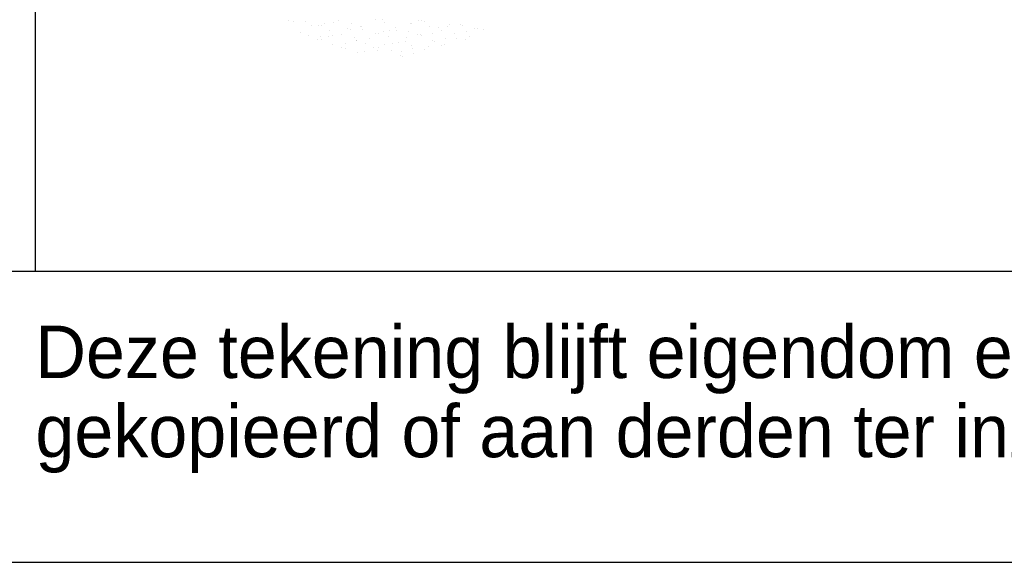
# Model space of a CAD drawing. Extents: x -490 to 1189, y 0 to 841.
# Tile 12 of 28: x 1003 to 1037, y 0 to 19. Entities that reach past the tile are written whole.
import ezdxf

# ---------------------------------------------------------------- set-up
doc = ezdxf.new("R2010")
doc.units = 0
doc.layers.get('0').update_dxf_attribs({"linetype": 'CONTINUOUS'})
for name, color, linetype in [('00KAD070', 5, 'CONTINUOUS'), ('BL$4----', 7, 'CONTINUOUS'), ('WL$1----', 3, 'CONTINUOUS')]:
    doc.layers.add(name, color=color, linetype=linetype)
doc.styles.add('BURO-018', font='BUROFONT.shx', dxfattribs={"height": 1.8})
doc.styles.add('BURO-025', font='BUROFONT.shx', dxfattribs={"height": 2.5})
doc.styles.add('BURO-035', font='BUROFONT.shx', dxfattribs={"height": 3.5})
doc.styles.add('BURO-050', font='BUROFONT.shx', dxfattribs={"height": 5})

# ---------------------------------------------------------------- blocks, each defined once
blk = doc.blocks.new('KUIJPERSKLEUR')
at = {"color": 1}
blk.add_line((-185, 10), (-185, 73), dxfattribs=at)
at = {"color": 163}
for p, q in [((-173.311, 18.622), (-173.311, 18.622)), ((-173.07, 18.629), (-173.07, 18.629)), ((-171.72, 18.61), (-171.72, 18.61)), ((-176.117, 18.561), (-176.117, 18.561)), ((-175.721, 18.559), (-175.721, 18.559)), ((-175.279, 18.44), (-175.279, 18.44)), ((-175.153, 18.424), (-175.153, 18.424)), ((-175.062, 18.492), (-175.062, 18.492)), ((-174.768, 18.542), (-174.768, 18.542)), ((-174.578, 18.609), (-174.578, 18.609)), ((-174.265, 18.33), (-174.265, 18.33)), ((-174.189, 18.287), (-174.189, 18.287)), ((-174.137, 18.489), (-174.137, 18.489)), ((-173.821, 18.38), (-173.821, 18.38)), ((-173.803, 18.405), (-173.803, 18.405)), ((-173.759, 18.298), (-173.759, 18.298)), ((-172.994, 18.539), (-172.994, 18.539)), ((-172.617, 18.348), (-172.617, 18.348)), ((-172.106, 18.492), (-172.106, 18.492)), ((-172.07, 18.511), (-172.07, 18.511)), ((-171.851, 18.589), (-171.851, 18.589)), ((-171.626, 18.561), (-171.626, 18.561)), ((-171.474, 18.398), (-171.474, 18.398)), ((-171.142, 18.355), (-171.142, 18.355)), ((-171.039, 18.271), (-171.039, 18.271)), ((-170.829, 18.4), (-170.829, 18.4)), ((-170.756, 18.473), (-170.756, 18.473)), ((-170.385, 18.45), (-170.385, 18.45)), ((-170.331, 18.447), (-170.331, 18.447)), ((-174.774, 18.088), (-174.774, 18.088)), ((-174.467, 18.122), (-174.467, 18.122)), ((-174.026, 18.002), (-174.026, 18.002)), ((-173.533, 17.977), (-173.533, 17.977)), ((-173.325, 18.172), (-173.325, 18.172)), ((-173.225, 18.15), (-173.225, 18.15)), ((-173.024, 18.219), (-173.024, 18.219)), ((-172.883, 18.052), (-172.883, 18.052)), ((-172.839, 18.268), (-172.839, 18.268)), ((-172.58, 18.269), (-172.58, 18.269)), ((-172.182, 18.221), (-172.182, 18.221)), ((-171.875, 18.131), (-171.875, 18.131)), ((-171.783, 18.107), (-171.783, 18.107)), ((-171.74, 18.102), (-171.74, 18.102)), ((-171.339, 18.158), (-171.339, 18.158)), ((-170.911, 17.994), (-170.911, 17.994)), ((-173.977, 17.926), (-173.977, 17.926)), ((-173.958, 17.926), (-173.958, 17.926))]:
    blk.add_line(p, q, dxfattribs=at)
at = {"color": 161}
for p, q in [((-176.303, 18.603), (-176.303, 18.603)), ((-175.506, 18.441), (-175.506, 18.441)), ((-169.896, 18.321), (-169.896, 18.321)), ((-169.792, 18.336), (-169.792, 18.336)), ((-169.588, 18.288), (-169.588, 18.288)), ((-175.886, 18.199), (-175.886, 18.199)), ((-175.61, 18.072), (-175.61, 18.072)), ((-175.308, 17.945), (-175.308, 17.945)), ((-175.218, 18.038), (-175.218, 18.038)), ((-175.169, 17.953), (-175.169, 17.953)), ((-174.922, 18.063), (-174.922, 18.063)), ((-174.902, 18.249), (-174.902, 18.249)), ((-172.261, 18.013), (-172.261, 18.013)), ((-170.598, 18.151), (-170.598, 18.151)), ((-170.542, 17.996), (-170.542, 17.996)), ((-170.221, 17.96), (-170.221, 17.96)), ((-170.178, 18.218), (-170.178, 18.218)), ((-170.098, 18.046), (-170.098, 18.046)), ((-174.792, 17.762), (-174.792, 17.762)), ((-174.487, 17.684), (-174.487, 17.684)), ((-174.357, 17.635), (-174.357, 17.635)), ((-174.344, 17.808), (-174.344, 17.808)), ((-173.649, 17.811), (-173.649, 17.811)), ((-173.38, 17.671), (-173.38, 17.671)), ((-173.214, 17.685), (-173.214, 17.685)), ((-172.994, 17.789), (-172.994, 17.789)), ((-172.736, 17.815), (-172.736, 17.815)), ((-172.506, 17.861), (-172.506, 17.861)), ((-172.292, 17.865), (-172.292, 17.865)), ((-172.071, 17.734), (-172.071, 17.734)), ((-172.03, 17.652), (-172.03, 17.652)), ((-171.63, 17.615), (-171.63, 17.615)), ((-171.495, 17.704), (-171.495, 17.704)), ((-171.363, 17.911), (-171.363, 17.911)), ((-171.297, 17.876), (-171.297, 17.876)), ((-171.051, 17.754), (-171.051, 17.754)), ((-170.928, 17.784), (-170.928, 17.784)), ((-173.916, 17.515), (-173.916, 17.515)), ((-173.69, 17.523), (-173.69, 17.523)), ((-173.246, 17.573), (-173.246, 17.573)), ((-172.773, 17.565), (-172.773, 17.565)), ((-172.449, 17.412), (-172.449, 17.412)), ((-172.415, 17.534), (-172.415, 17.534)), ((-172.396, 17.374), (-172.396, 17.374)), ((-172.005, 17.462), (-172.005, 17.462))]:
    blk.add_line(p, q, dxfattribs=at)
at = {"color": 1, "style": 'BURO-018'}
for s, p in [('Deze tekening blijft eigendom en mag zonder onze schriftelijke toestemming niet', (-185, 6.326)), ('gekopieerd of aan derden ter inzage worden gegeven, noch voor of door derden worden gebruikt', (-185, 3.607))]:
    blk.add_text(s, height=1.8, dxfattribs=at).set_placement(p)
at = {"color": 150, "style": 'BURO-025'}
for tag, p in [('TKSCHAAL', (-167, 67)), ('TKBLADNR', (-124, 67)), ('TKDATCREAT', (-81, 67)), ('TKDATA', (-30, 67)), ('TKINIT', (-30, 58)), ('PRPRLEID', (-30, 49)), ('PRGRLEID', (-30, 40))]:
    blk.add_attdef(tag, p, '', height=2.5, dxfattribs=at)
at = {"color": 3, "style": 'BURO-035'}
for tag, p in [('PROMSCHR', (-177, 55)), ('TK1OMSCHR', (-177, 42))]:
    blk.add_attdef(tag, p, '', height=3.5, dxfattribs=at)
at = {"color": 1, "style": 'BURO-025'}
blk.add_attdef('TKFILE', (-4, 40), '', height=2.5, rotation=90, dxfattribs=at)
blk.add_attdef('PRNAAM', (-30, 31.5), '', height=2.5, dxfattribs=at)
at = {"color": 4, "style": 'BURO-050'}
blk.add_attdef('TKTEKNR', (-48, 19), '', height=5, dxfattribs=at)

msp = doc.modelspace()

# ---------------------------------------------------------------- linework, layer by layer
at = {"layer": '00KAD070', "linetype": 'CONTINUOUS'}
msp.add_line((-479.536, 10), (1179, 10), dxfattribs=at)
at = {"layer": 'WL$1----', "color": 3}
msp.add_line((-489.536, 0), (1189, 0), dxfattribs=at)

# ---------------------------------------------------------------- block references
at = {"layer": 'BL$4----'}
msp.add_blockref('KUIJPERSKLEUR', (1189, 0), dxfattribs=at)

doc.saveas('drawing.dxf')
